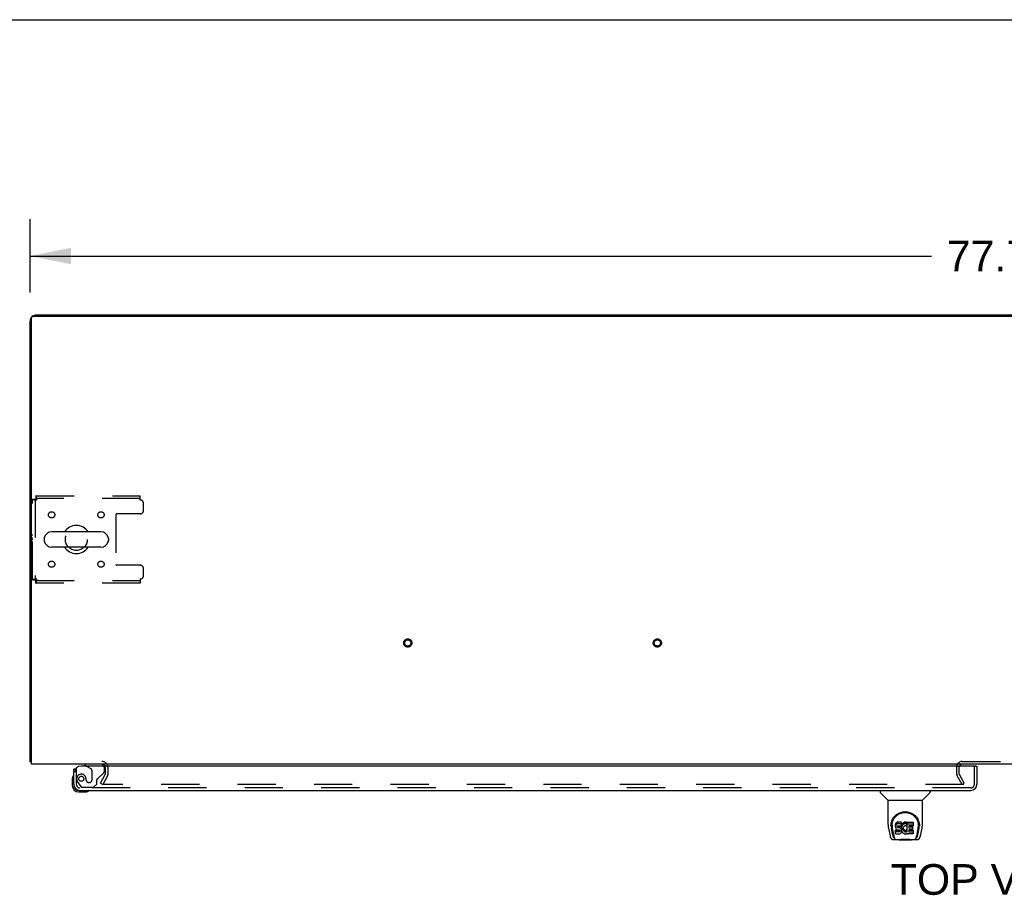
# Model space of a CAD drawing. Header units: inches. Extents: x 0 to 278, y 0 to 180.
# Tile 67 of 72: x 57 to 97, y 145 to 180. Entities that reach past the tile are written whole.
import ezdxf

# ---------------------------------------------------------------- set-up
doc = ezdxf.new("R2010")
doc.units = ezdxf.units.IN
doc.header["$LTSCALE"] = 15.310625
doc.header["$MEASUREMENT"] = 0
doc.linetypes.add('HIDDEN', pattern=[0.2, 0.1, -0.1])
doc.layers.get('0').update_dxf_attribs({"linetype": 'CONTINUOUS'})
for name, color, linetype in [('DEFAULT_2', 8, 'HIDDEN'), ('DIMENSIONS', 7, 'CONTINUOUS'), ('LEFTHAND_DOOR_ASSEMBLY', 7, 'CONTINUOUS'), ('WITNESSMARKS', 7, 'CONTINUOUS')]:
    doc.layers.add(name, color=color, linetype=linetype)
doc.styles.get("Standard").update_dxf_attribs({"font": 'arial.ttf'})
doc.dimstyles.new('DIMSTYLE_1', dxfattribs={"dimtxt": 1.228125, "dimasz": 1.6375, "dimexe": 0.09, "dimexo": 0.07, "dimgap": 0.0375, "dimtad": 0, "dimtih": 1, "dimtoh": 1, "dimzin": 4, "dimdsep": 46, "dimtxsty": 'Standard', "dimblk": '_FILLED', "dimblk1": '_FILLED', "dimblk2": '_FILLED', "dimcen": 0.09, "dimadec": 3, "dimazin": 1, "dimtfac": 1, "dimtdec": 3, "dimtofl": 0, "dimtmove": 0, "dimatfit": 3, "dimldrblk": '_FILLED', "dimfxl": 0, "dimtolj": 1, "dimtzin": 4, "dimarcsym": 0})

# ---------------------------------------------------------------- blocks, each defined once
blk = doc.blocks.new('_FILLED')
at = {"color": 0, "linetype": 'ByBlock'}
blk.add_solid([(0, 0), (-1, 0.2), (-1, -0.2)], dxfattribs=at)
blk = doc.blocks.new('*D1')
at = {"layer": 'DIMENSIONS', "color": 2, "linetype": 'Continuous'}
for p, q in [((57.697, 169.189), (57.697, 172.126)), ((135.447, 169.189), (135.447, 172.126)), ((57.697, 170.652), (93.812, 170.652)), ((135.447, 170.652), (99.332, 170.652))]:
    blk.add_line(p, q, dxfattribs=at)
at = {"layer": 'DIMENSIONS', "color": 2, "linetype": 'Continuous', "xscale": 1.6375, "yscale": 1.6375, "zscale": 1.6375, "rotation": 180}
blk.add_blockref('_FILLED', (57.697, 170.652), dxfattribs=at)
at = {"layer": 'DIMENSIONS', "color": 2, "linetype": 'Continuous', "xscale": 1.6375, "yscale": 1.6375, "zscale": 1.6375}
blk.add_blockref('_FILLED', (135.447, 170.652), dxfattribs=at)
at = {"layer": 'DIMENSIONS', "color": 2, "linetype": 'Continuous', "insert": (96.572, 171.266), "char_height": 1.2281, "width": 4.29159, "attachment_point": 2, "line_spacing_factor": 0.9}
blk.add_mtext('77.75', dxfattribs=at)

msp = doc.modelspace()

# ---------------------------------------------------------------- linework, layer by layer
at = {"color": 7, "linetype": 'Continuous'}
for p, q in [((0, 180.125), (278.375, 180.125)), ((65.197, 168.289), (65.197, 168.237)), ((65.197, 168.289), (127.947, 168.289)), ((96.572, 168.289), (96.572, 168.237)), ((60.538, 159.595), (58.563, 159.595)), ((58.263, 159.333), (58.263, 159.245)), ((60.538, 158.983), (58.563, 158.983)), ((60.838, 159.333), (60.838, 159.245)), ((57.749, 150.393), (57.697, 150.393))]:
    msp.add_line(p, q, dxfattribs=at)
at = {"color": 3, "linetype": 'Continuous'}
for p, q in [((57.749, 150.289), (57.749, 168.177)), ((57.809, 168.237), (135.335, 168.237)), ((57.943, 168.289), (65.197, 168.289)), ((57.697, 150.393), (57.697, 168.042)), ((135.395, 150.289), (57.749, 150.289))]:
    msp.add_line(p, q, dxfattribs=at)
for points in [[(57.725, 150.379), (57.721, 150.379), (57.717, 150.38), (57.714, 150.381), (57.712, 150.382), (57.709, 150.383), (57.706, 150.383), (57.704, 150.384), (57.702, 150.385), (57.7, 150.387), (57.699, 150.388), (57.698, 150.389), (57.697, 150.39), (57.697, 150.391), (57.697, 150.393)], [(57.749, 150.373), (57.749, 150.373), (57.745, 150.374), (57.74, 150.375), (57.736, 150.376), (57.732, 150.377), (57.725, 150.379)]]:
    msp.add_lwpolyline(points, dxfattribs=at)
for centre, radius, start, end in [((57.943, 168.042), 0.246, 140.5601, 180), ((57.809, 168.177), 0.06, 90, 180), ((57.943, 168.042), 0.246, 90, 129.4399), ((60.575, 150.146), 0.142, 26.4666, 90), ((95.041, 150.174), 0.115, 115.1781, 161.7549)]:
    msp.add_arc(centre, radius, start, end, dxfattribs=at)
at = {"color": 7, "linetype": 'Continuous'}
for centre, radius, start, end in [((59.551, 159.289), 0.562, 32.9567, 147.0433), ((58.407, 159.333), 0.144, 164.3697, 180), ((58.563, 159.289), 0.306, 90, 164.3697), ((60.538, 159.289), 0.306, 15.6303, 90), ((60.695, 159.333), 0.144, 0, 15.6303), ((58.407, 159.245), 0.144, 180, 195.6303), ((58.563, 159.289), 0.306, 195.6303, 270), ((59.551, 159.289), 0.562, 212.956, 327.044), ((60.538, 159.289), 0.306, 270, 344.3697), ((60.695, 159.245), 0.144, 344.3697, 360)]:
    msp.add_arc(centre, radius, start, end, dxfattribs=at)
at = {"layer": 'DEFAULT_2', "color": 8, "linetype": 'HIDDEN'}
for p, q in [((57.935, 161.039), (57.935, 160.935)), ((57.935, 161.039), (62.113, 161.039)), ((62.113, 160.872), (62.113, 161.039)), ((57.801, 157.673), (57.801, 160.905)), ((57.801, 160.905), (57.905, 160.905)), ((57.905, 160.905), (57.905, 157.673)), ((62.113, 160.935), (57.935, 160.935)), ((62.238, 160.445), (62.238, 160.747)), ((61.138, 160.29), (61.138, 158.288)), ((62.113, 160.32), (61.168, 160.32)), ((62.113, 158.258), (61.168, 158.258)), ((62.238, 157.831), (62.238, 158.133)), ((57.801, 157.673), (57.905, 157.673)), ((57.935, 157.539), (57.935, 157.643)), ((57.935, 157.643), (62.113, 157.643)), ((62.113, 157.539), (57.935, 157.539)), ((62.113, 157.706), (62.113, 157.539)), ((95.041, 150.393), (98.103, 150.393)), ((60.718, 149.885), (60.718, 150.146)), ((60.822, 149.885), (60.822, 150.146)), ((94.822, 149.885), (94.822, 150.174)), ((94.926, 149.885), (94.926, 150.174)), ((60.517, 149.528), (60.713, 149.868)), ((60.517, 149.528), (60.607, 149.476)), ((60.803, 149.816), (60.607, 149.476)), ((95.036, 149.476), (94.84, 149.816)), ((95.126, 149.528), (94.93, 149.868)), ((95.036, 149.476), (95.126, 149.528)), ((95.103, 149.476), (60.653, 149.476))]:
    msp.add_line(p, q, dxfattribs=at)
for points in [[(57.968, 160.872), (57.965, 160.891), (57.963, 160.909), (57.961, 160.927), (57.958, 160.944), (57.956, 160.961), (57.954, 160.976), (57.951, 160.99), (57.949, 161.003), (57.947, 161.013), (57.944, 161.022), (57.942, 161.03), (57.94, 161.035), (57.937, 161.038), (57.935, 161.039)], [(57.801, 160.905), (57.802, 160.903), (57.805, 160.9), (57.81, 160.898), (57.817, 160.896), (57.826, 160.893), (57.837, 160.891), (57.85, 160.888), (57.864, 160.886), (57.879, 160.884), (57.895, 160.881), (57.913, 160.879), (57.931, 160.877), (57.949, 160.874), (57.968, 160.872)], [(57.905, 160.905), (57.905, 160.903), (57.906, 160.9), (57.908, 160.898), (57.911, 160.896), (57.914, 160.893), (57.919, 160.891), (57.923, 160.888), (57.929, 160.886), (57.934, 160.884), (57.94, 160.881), (57.947, 160.879), (57.954, 160.877), (57.961, 160.874), (57.968, 160.872)], [(57.968, 160.872), (57.965, 160.879), (57.963, 160.886), (57.961, 160.893), (57.958, 160.899), (57.956, 160.905), (57.954, 160.911), (57.951, 160.917), (57.949, 160.921), (57.947, 160.925), (57.944, 160.929), (57.942, 160.931), (57.94, 160.933), (57.937, 160.935), (57.935, 160.935)], [(57.968, 157.706), (57.949, 157.704), (57.931, 157.701), (57.913, 157.699), (57.895, 157.697), (57.879, 157.694), (57.864, 157.692), (57.85, 157.689), (57.837, 157.687), (57.826, 157.685), (57.817, 157.682), (57.81, 157.68), (57.805, 157.678), (57.802, 157.675), (57.801, 157.673)], [(57.968, 157.706), (57.961, 157.704), (57.954, 157.701), (57.947, 157.699), (57.94, 157.697), (57.934, 157.694), (57.929, 157.692), (57.923, 157.689), (57.919, 157.687), (57.914, 157.685), (57.911, 157.682), (57.908, 157.68), (57.906, 157.678), (57.905, 157.675), (57.905, 157.673)], [(57.935, 157.539), (57.937, 157.54), (57.94, 157.543), (57.942, 157.548), (57.944, 157.555), (57.947, 157.565), (57.949, 157.575), (57.951, 157.588), (57.954, 157.602), (57.956, 157.617), (57.958, 157.633), (57.961, 157.651), (57.963, 157.669), (57.965, 157.687), (57.968, 157.706)], [(57.935, 157.643), (57.937, 157.643), (57.94, 157.645), (57.942, 157.646), (57.944, 157.649), (57.947, 157.653), (57.949, 157.657), (57.951, 157.661), (57.954, 157.667), (57.956, 157.672), (57.958, 157.679), (57.961, 157.685), (57.963, 157.692), (57.965, 157.699), (57.968, 157.706)], [(60.635, 149.502), (60.635, 149.5), (60.634, 149.498), (60.634, 149.496), (60.633, 149.494), (60.633, 149.494)], [(60.633, 149.494), (60.633, 149.492), (60.634, 149.49), (60.634, 149.488), (60.635, 149.486), (60.636, 149.485), (60.638, 149.483), (60.639, 149.482), (60.641, 149.48), (60.643, 149.479), (60.645, 149.478), (60.647, 149.477)], [(60.653, 149.476), (60.651, 149.477), (60.649, 149.477), (60.647, 149.477)]]:
    msp.add_lwpolyline(points, dxfattribs=at)
for centre, radius in [((58.561, 160.279), 0.125), ((60.54, 160.279), 0.125), ((59.551, 159.289), 0.438), ((58.561, 158.299), 0.125), ((60.54, 158.299), 0.125), ((72.829, 155.143), 0.164), ((72.829, 155.143), 0.124), ((82.829, 155.143), 0.164), ((82.829, 155.143), 0.124)]:
    msp.add_circle(centre, radius, dxfattribs=at)
for centre, radius, start, end in [((62.113, 160.747), 0.125, 0, 90), ((61.168, 160.29), 0.03, 90, 180), ((62.113, 160.445), 0.125, 270, 360), ((61.168, 158.288), 0.03, 180, 270), ((62.113, 158.133), 0.125, 0, 90), ((62.113, 157.831), 0.125, 270, 360), ((60.575, 150.146), 0.246, 0, 90), ((95.041, 150.174), 0.219, 90, 180), ((60.575, 150.146), 0.142, 0, 26.4666), ((95.041, 150.174), 0.115, 161.7549, 180), ((95.041, 150.174), 0.115, 90, 115.1781), ((60.685, 149.885), 0.033, 330, 360), ((60.685, 149.885), 0.137, 330, 360), ((94.959, 149.885), 0.137, 180, 210), ((94.959, 149.885), 0.033, 180, 210)]:
    msp.add_arc(centre, radius, start, end, dxfattribs=at)
at = {"layer": 'LEFTHAND_DOOR_ASSEMBLY', "color": 3, "linetype": 'Continuous'}
for p, q in [((59.447, 149.477), (59.447, 150.085)), ((95.572, 150.21), (59.739, 150.21)), ((95.634, 150.21), (95.634, 149.477)), ((59.693, 149.231), (95.388, 149.231))]:
    msp.add_line(p, q, dxfattribs=at)
at = {"layer": 'LEFTHAND_DOOR_ASSEMBLY', "color": 7, "linetype": 'Continuous'}
for p, q in [((59.522, 150.085), (59.447, 150.085)), ((59.889, 150.289), (59.889, 150.25)), ((59.889, 150.25), (59.958, 150.21)), ((95.572, 150.21), (95.634, 150.21)), ((59.387, 149.69), (59.387, 149.434)), ((59.447, 149.477), (59.447, 149.434)), ((59.65, 149.231), (59.693, 149.231)), ((59.65, 149.171), (59.906, 149.171)), ((91.755, 149.231), (91.755, 149.169)), ((92.065, 148.843), (91.767, 149.141)), ((93.454, 148.843), (93.752, 149.141)), ((93.763, 149.231), (93.763, 149.169)), ((92.07, 148.837), (93.448, 148.837)), ((92.07, 147.865), (92.07, 148.837)), ((93.448, 147.866), (93.448, 148.837)), ((92.403, 147.934), (92.389, 147.915)), ((92.412, 147.942), (92.403, 147.934)), ((92.403, 147.868), (92.403, 147.934)), ((92.421, 147.949), (92.412, 147.942)), ((92.412, 147.876), (92.412, 147.942)), ((92.443, 147.959), (92.421, 147.949)), ((92.421, 147.882), (92.421, 147.949)), ((92.466, 147.966), (92.443, 147.959)), ((92.443, 147.892), (92.443, 147.959)), ((92.606, 147.966), (92.466, 147.966)), ((92.466, 147.899), (92.466, 147.966)), ((92.607, 147.923), (92.606, 147.966)), ((92.606, 147.899), (92.606, 147.966)), ((92.683, 147.936), (92.667, 147.92)), ((92.702, 147.949), (92.683, 147.936)), ((92.683, 147.869), (92.683, 147.936)), ((92.722, 147.957), (92.702, 147.949)), ((92.702, 147.882), (92.702, 147.949)), ((92.744, 147.962), (92.722, 147.957)), ((92.722, 147.891), (92.722, 147.957)), ((92.766, 147.965), (92.744, 147.962)), ((92.744, 147.896), (92.744, 147.962)), ((92.766, 147.965), (92.789, 147.964)), ((92.766, 147.898), (92.766, 147.965)), ((92.8, 147.962), (92.789, 147.964)), ((92.789, 147.897), (92.789, 147.964)), ((92.81, 147.959), (92.8, 147.962)), ((92.8, 147.896), (92.8, 147.962)), ((92.829, 147.947), (92.81, 147.959)), ((92.81, 147.892), (92.81, 147.959)), ((92.829, 147.947), (92.829, 147.88)), ((92.831, 147.943), (92.831, 147.88)), ((92.839, 147.964), (93.076, 147.964)), ((92.839, 147.572), (92.839, 147.964)), ((93.08, 147.959), (93.08, 147.818)), ((92.085, 147.722), (92.151, 147.417)), ((92.188, 147.811), (92.188, 147.81)), ((92.196, 147.897), (92.194, 147.833)), ((92.258, 147.445), (92.205, 147.715)), ((92.232, 147.824), (92.232, 147.8)), ((92.242, 147.702), (92.299, 147.41)), ((92.375, 147.869), (92.373, 147.845)), ((92.373, 147.778), (92.373, 147.845)), ((92.375, 147.802), (92.373, 147.778)), ((92.373, 147.778), (92.374, 147.754)), ((92.374, 147.754), (92.378, 147.731)), ((92.38, 147.892), (92.375, 147.869)), ((92.375, 147.802), (92.375, 147.869)), ((92.38, 147.825), (92.375, 147.802)), ((92.376, 147.493), (92.376, 147.634)), ((92.378, 147.731), (92.386, 147.709)), ((92.389, 147.915), (92.38, 147.892)), ((92.38, 147.825), (92.38, 147.892)), ((92.389, 147.848), (92.38, 147.825)), ((92.439, 147.639), (92.38, 147.639)), ((92.38, 147.572), (92.38, 147.639)), ((92.439, 147.572), (92.38, 147.572)), ((92.386, 147.709), (92.399, 147.689)), ((92.389, 147.848), (92.389, 147.915)), ((92.403, 147.868), (92.389, 147.848)), ((92.399, 147.689), (92.415, 147.671)), ((92.412, 147.876), (92.403, 147.868)), ((92.421, 147.882), (92.412, 147.876)), ((92.415, 147.671), (92.435, 147.658)), ((92.443, 147.892), (92.421, 147.882)), ((92.435, 147.658), (92.446, 147.654)), ((92.5, 147.64), (92.439, 147.639)), ((92.439, 147.572), (92.439, 147.639)), ((92.5, 147.573), (92.439, 147.572)), ((92.466, 147.899), (92.443, 147.892)), ((92.444, 147.767), (92.445, 147.782)), ((92.445, 147.759), (92.444, 147.767)), ((92.445, 147.782), (92.447, 147.797)), ((92.445, 147.759), (92.445, 147.782)), ((92.447, 147.752), (92.445, 147.759)), ((92.446, 147.654), (92.458, 147.652)), ((92.447, 147.797), (92.45, 147.803)), ((92.447, 147.752), (92.447, 147.797)), ((92.452, 147.746), (92.447, 147.752)), ((92.45, 147.803), (92.456, 147.808)), ((92.452, 147.746), (92.452, 147.805)), ((92.458, 147.742), (92.452, 147.746)), ((92.456, 147.808), (92.47, 147.813)), ((92.458, 147.808), (92.457, 147.809)), ((92.472, 147.804), (92.458, 147.808)), ((92.458, 147.742), (92.458, 147.808)), ((92.472, 147.738), (92.458, 147.742)), ((92.458, 147.652), (92.506, 147.651)), ((92.606, 147.899), (92.466, 147.899)), ((92.47, 147.813), (92.485, 147.814)), ((92.496, 147.805), (92.472, 147.804)), ((92.472, 147.738), (92.472, 147.804)), ((92.496, 147.738), (92.472, 147.738)), ((92.485, 147.814), (92.598, 147.814)), ((92.52, 147.804), (92.496, 147.805)), ((92.496, 147.738), (92.496, 147.805)), ((92.52, 147.737), (92.496, 147.738)), ((92.515, 147.641), (92.5, 147.64)), ((92.5, 147.573), (92.5, 147.64)), ((92.515, 147.574), (92.5, 147.573)), ((92.506, 147.651), (92.513, 147.651)), ((92.513, 147.651), (92.52, 147.648)), ((92.522, 147.644), (92.515, 147.641)), ((92.515, 147.574), (92.515, 147.641)), ((92.522, 147.577), (92.515, 147.574)), ((92.544, 147.799), (92.52, 147.804)), ((92.52, 147.737), (92.52, 147.804)), ((92.544, 147.732), (92.52, 147.737)), ((92.52, 147.648), (92.526, 147.644)), ((92.524, 147.646), (92.522, 147.644)), ((92.522, 147.577), (92.522, 147.644)), ((92.527, 147.583), (92.522, 147.577)), ((92.526, 147.644), (92.531, 147.638)), ((92.527, 147.583), (92.527, 147.642)), ((92.537, 147.595), (92.527, 147.583)), ((92.531, 147.638), (92.538, 147.624)), ((92.537, 147.595), (92.537, 147.626)), ((92.539, 147.602), (92.537, 147.595)), ((92.538, 147.624), (92.54, 147.609)), ((92.539, 147.602), (92.539, 147.614)), ((92.54, 147.609), (92.539, 147.602)), ((92.555, 147.794), (92.544, 147.799)), ((92.544, 147.732), (92.544, 147.799)), ((92.555, 147.727), (92.544, 147.732)), ((92.565, 147.787), (92.555, 147.794)), ((92.555, 147.727), (92.555, 147.794)), ((92.565, 147.72), (92.555, 147.727)), ((92.582, 147.77), (92.565, 147.787)), ((92.565, 147.72), (92.565, 147.787)), ((92.582, 147.703), (92.565, 147.72)), ((92.595, 147.75), (92.582, 147.77)), ((92.582, 147.703), (92.582, 147.77)), ((92.595, 147.683), (92.582, 147.703)), ((92.584, 147.524), (92.591, 147.534)), ((92.591, 147.534), (92.597, 147.545)), ((92.604, 147.728), (92.595, 147.75)), ((92.595, 147.683), (92.595, 147.75)), ((92.604, 147.661), (92.595, 147.683)), ((92.597, 147.545), (92.605, 147.567)), ((92.598, 147.814), (92.604, 147.814)), ((92.604, 147.814), (92.605, 147.82)), ((92.605, 147.724), (92.604, 147.728)), ((92.604, 147.661), (92.604, 147.728)), ((92.611, 147.638), (92.604, 147.661)), ((92.605, 147.82), (92.607, 147.833)), ((92.61, 147.802), (92.605, 147.758)), ((92.605, 147.691), (92.605, 147.758)), ((92.61, 147.735), (92.605, 147.691)), ((92.605, 147.691), (92.606, 147.669)), ((92.605, 147.567), (92.611, 147.59)), ((92.607, 147.856), (92.606, 147.899)), ((92.606, 147.669), (92.609, 147.646)), ((92.607, 147.856), (92.607, 147.923)), ((92.607, 147.833), (92.607, 147.856)), ((92.609, 147.646), (92.614, 147.625)), ((92.614, 147.824), (92.61, 147.802)), ((92.61, 147.735), (92.61, 147.802)), ((92.614, 147.757), (92.61, 147.735)), ((92.613, 147.614), (92.611, 147.638)), ((92.611, 147.59), (92.613, 147.614)), ((92.613, 147.614), (92.613, 147.629)), ((92.62, 147.845), (92.614, 147.824)), ((92.614, 147.757), (92.614, 147.824)), ((92.62, 147.779), (92.614, 147.757)), ((92.614, 147.625), (92.621, 147.604)), ((92.629, 147.866), (92.62, 147.845)), ((92.62, 147.779), (92.62, 147.845)), ((92.629, 147.799), (92.62, 147.779)), ((92.621, 147.604), (92.642, 147.564)), ((92.64, 147.885), (92.629, 147.866)), ((92.629, 147.799), (92.629, 147.866)), ((92.64, 147.819), (92.629, 147.799)), ((92.652, 147.904), (92.64, 147.885)), ((92.64, 147.819), (92.64, 147.885)), ((92.652, 147.837), (92.64, 147.819)), ((92.642, 147.564), (92.655, 147.546)), ((92.667, 147.92), (92.652, 147.904)), ((92.652, 147.837), (92.652, 147.904)), ((92.667, 147.854), (92.652, 147.837)), ((92.655, 147.546), (92.67, 147.529)), ((92.667, 147.854), (92.667, 147.92)), ((92.683, 147.869), (92.667, 147.854)), ((92.679, 147.733), (92.675, 147.706)), ((92.675, 147.706), (92.675, 147.68)), ((92.675, 147.68), (92.676, 147.666)), ((92.676, 147.666), (92.676, 147.706)), ((92.676, 147.666), (92.679, 147.654)), ((92.678, 147.726), (92.679, 147.72)), ((92.683, 147.746), (92.679, 147.733)), ((92.679, 147.72), (92.689, 147.696)), ((92.679, 147.654), (92.679, 147.72)), ((92.679, 147.654), (92.689, 147.629)), ((92.702, 147.882), (92.683, 147.869)), ((92.688, 147.758), (92.683, 147.746)), ((92.702, 147.781), (92.688, 147.758)), ((92.689, 147.696), (92.703, 147.672)), ((92.689, 147.629), (92.689, 147.696)), ((92.689, 147.629), (92.703, 147.606)), ((92.722, 147.891), (92.702, 147.882)), ((92.711, 147.791), (92.702, 147.781)), ((92.703, 147.672), (92.711, 147.662)), ((92.703, 147.606), (92.703, 147.672)), ((92.703, 147.606), (92.711, 147.596)), ((92.721, 147.799), (92.711, 147.791)), ((92.711, 147.662), (92.722, 147.653)), ((92.711, 147.596), (92.711, 147.662)), ((92.711, 147.596), (92.722, 147.587)), ((92.746, 147.809), (92.721, 147.799)), ((92.744, 147.896), (92.722, 147.891)), ((92.722, 147.653), (92.733, 147.646)), ((92.722, 147.587), (92.722, 147.653)), ((92.722, 147.587), (92.733, 147.579)), ((92.733, 147.646), (92.745, 147.641)), ((92.733, 147.579), (92.733, 147.646)), ((92.733, 147.579), (92.745, 147.574)), ((92.766, 147.898), (92.744, 147.896)), ((92.745, 147.641), (92.758, 147.639)), ((92.745, 147.574), (92.745, 147.641)), ((92.745, 147.574), (92.758, 147.572)), ((92.759, 147.813), (92.746, 147.809)), ((92.758, 147.639), (92.772, 147.638)), ((92.758, 147.572), (92.758, 147.639)), ((92.758, 147.572), (92.772, 147.572)), ((92.773, 147.812), (92.759, 147.813)), ((92.789, 147.897), (92.766, 147.898)), ((92.772, 147.638), (92.785, 147.64)), ((92.772, 147.572), (92.772, 147.638)), ((92.772, 147.572), (92.785, 147.574)), ((92.786, 147.809), (92.773, 147.812)), ((92.785, 147.64), (92.798, 147.644)), ((92.785, 147.574), (92.785, 147.64)), ((92.785, 147.574), (92.798, 147.578)), ((92.798, 147.804), (92.786, 147.809)), ((92.8, 147.896), (92.789, 147.897)), ((92.798, 147.644), (92.81, 147.65)), ((92.798, 147.578), (92.798, 147.644)), ((92.798, 147.578), (92.81, 147.583)), ((92.81, 147.892), (92.8, 147.896)), ((92.83, 147.875), (92.804, 147.807)), ((92.829, 147.88), (92.81, 147.892)), ((92.81, 147.65), (92.821, 147.657)), ((92.81, 147.583), (92.81, 147.65)), ((92.81, 147.583), (92.821, 147.591)), ((92.821, 147.657), (92.821, 147.591)), ((92.827, 147.656), (92.839, 147.639)), ((92.827, 147.589), (92.839, 147.572)), ((92.839, 147.897), (93.076, 147.897)), ((92.909, 147.809), (92.909, 147.742)), ((92.91, 147.651), (92.91, 147.573)), ((93.076, 147.814), (92.914, 147.814)), ((92.914, 147.804), (93.045, 147.804)), ((92.914, 147.737), (93.045, 147.737)), ((93.045, 147.655), (92.915, 147.655)), ((92.915, 147.636), (93.077, 147.636)), ((92.915, 147.569), (93.077, 147.569)), ((93.049, 147.8), (93.049, 147.66)), ((93.081, 147.631), (93.081, 147.492)), ((93.22, 147.41), (93.276, 147.699)), ((93.261, 147.445), (93.314, 147.715)), ((93.276, 147.699), (93.277, 147.703)), ((93.323, 147.897), (93.324, 147.833)), ((93.33, 147.81), (93.33, 147.811)), ((93.368, 147.417), (93.433, 147.722)), ((92.275, 147.262), (92.501, 147.262)), ((92.309, 147.341), (92.316, 147.341)), ((92.315, 147.345), (92.318, 147.336)), ((92.319, 147.335), (92.318, 147.336)), ((92.361, 147.262), (92.36, 147.262)), ((92.381, 147.488), (92.525, 147.488)), ((92.521, 147.243), (92.501, 147.263)), ((92.997, 147.243), (92.521, 147.243)), ((92.525, 147.488), (92.537, 147.489)), ((92.537, 147.489), (92.548, 147.493)), ((92.548, 147.493), (92.567, 147.507)), ((92.567, 147.507), (92.584, 147.524)), ((92.67, 147.529), (92.686, 147.514)), ((92.686, 147.514), (92.704, 147.5)), ((92.704, 147.5), (92.714, 147.495)), ((92.714, 147.495), (92.724, 147.492)), ((92.724, 147.492), (92.746, 147.486)), ((92.746, 147.486), (92.768, 147.484)), ((92.768, 147.484), (92.79, 147.487)), ((92.79, 147.487), (92.811, 147.493)), ((92.811, 147.493), (92.83, 147.505)), ((92.841, 147.505), (92.83, 147.505)), ((92.83, 147.505), (92.83, 147.505)), ((92.841, 147.492), (92.841, 147.505)), ((93.077, 147.488), (92.845, 147.488)), ((92.997, 147.243), (93.018, 147.263)), ((93.017, 147.262), (93.244, 147.262)), ((93.159, 147.262), (93.158, 147.262)), ((93.2, 147.336), (93.204, 147.345)), ((93.2, 147.335), (93.2, 147.336)), ((93.202, 147.341), (93.209, 147.341))]:
    msp.add_line(p, q, dxfattribs=at)
at = {"layer": 'LEFTHAND_DOOR_ASSEMBLY', "color": 8, "linetype": 'HIDDEN'}
for p, q in [((59.551, 150.085), (59.522, 150.085)), ((59.551, 150.085), (59.551, 149.477)), ((60.519, 150.289), (59.889, 150.289)), ((59.958, 150.21), (60.127, 150.112)), ((60.177, 150.025), (60.177, 149.646)), ((60.427, 149.719), (60.647, 149.939)), ((60.676, 150.009), (60.676, 150.132)), ((95.53, 149.477), (95.53, 150.21)), ((59.625, 149.534), (59.727, 149.39)), ((59.948, 149.646), (59.948, 149.635)), ((60.079, 149.548), (60.046, 149.548)), ((60.369, 149.482), (60.369, 149.661)), ((95.388, 149.335), (59.693, 149.335)), ((59.791, 149.356), (60.243, 149.356)), ((60.243, 149.356), (60.369, 149.482))]:
    msp.add_line(p, q, dxfattribs=at)
at = {"layer": 'LEFTHAND_DOOR_ASSEMBLY', "color": 7, "linetype": 'Continuous'}
for points in [[(92.189, 147.823), (92.191, 147.865), (92.198, 147.914), (92.209, 147.961), (92.223, 148.006), (92.24, 148.047), (92.26, 148.087), (92.282, 148.124), (92.307, 148.159), (92.334, 148.191), (92.364, 148.222), (92.395, 148.25), (92.429, 148.276), (92.465, 148.299), (92.502, 148.32), (92.542, 148.338), (92.583, 148.353), (92.626, 148.365), (92.67, 148.374), (92.715, 148.379), (92.76, 148.381), (92.805, 148.379), (92.849, 148.374), (92.893, 148.365), (92.936, 148.353), (92.977, 148.338), (93.017, 148.32), (93.054, 148.299), (93.09, 148.275), (93.124, 148.25), (93.155, 148.221), (93.185, 148.191), (93.212, 148.158), (93.237, 148.123), (93.259, 148.086), (93.279, 148.047), (93.296, 148.005), (93.31, 147.96), (93.321, 147.914), (93.328, 147.864), (93.33, 147.823)], [(92.232, 147.824), (92.233, 147.844), (92.234, 147.868), (92.237, 147.892), (92.241, 147.916), (92.245, 147.939), (92.251, 147.962), (92.258, 147.985), (92.265, 148.007), (92.274, 148.029), (92.283, 148.05), (92.294, 148.07), (92.305, 148.09), (92.316, 148.109), (92.328, 148.127), (92.341, 148.144), (92.354, 148.161), (92.368, 148.176), (92.382, 148.191), (92.396, 148.205), (92.411, 148.219), (92.426, 148.232), (92.441, 148.244), (92.457, 148.255), (92.472, 148.265), (92.488, 148.275), (92.504, 148.284), (92.52, 148.293), (92.536, 148.301), (92.551, 148.308), (92.567, 148.314), (92.583, 148.32), (92.599, 148.326), (92.615, 148.33), (92.631, 148.335), (92.647, 148.338), (92.663, 148.342), (92.679, 148.344), (92.695, 148.347), (92.711, 148.348), (92.727, 148.349), (92.743, 148.35), (92.759, 148.35), (92.774, 148.35), (92.79, 148.35), (92.806, 148.348), (92.822, 148.347), (92.838, 148.344), (92.854, 148.342), (92.87, 148.339), (92.886, 148.335), (92.902, 148.331), (92.918, 148.326), (92.934, 148.321), (92.95, 148.315), (92.966, 148.308), (92.982, 148.301), (92.998, 148.293), (93.014, 148.285), (93.03, 148.276), (93.046, 148.266), (93.061, 148.255), (93.076, 148.244), (93.092, 148.232), (93.107, 148.22), (93.122, 148.206), (93.136, 148.192), (93.15, 148.177), (93.164, 148.161), (93.177, 148.144), (93.19, 148.127), (93.202, 148.109), (93.214, 148.09), (93.225, 148.07), (93.235, 148.05), (93.244, 148.029), (93.253, 148.008), (93.261, 147.985), (93.267, 147.963), (93.273, 147.94), (93.278, 147.916), (93.282, 147.892), (93.284, 147.868), (93.286, 147.844), (93.286, 147.824)], [(92.07, 147.865), (92.071, 147.833), (92.074, 147.793), (92.08, 147.753), (92.085, 147.722)], [(92.188, 147.811), (92.188, 147.815), (92.189, 147.823)], [(92.232, 147.8), (92.233, 147.784), (92.234, 147.756), (92.237, 147.728), (92.242, 147.702)], [(92.38, 147.639), (92.38, 147.639), (92.379, 147.639), (92.379, 147.639), (92.378, 147.638), (92.378, 147.638), (92.378, 147.638), (92.377, 147.638), (92.377, 147.637), (92.377, 147.637), (92.376, 147.636), (92.376, 147.636), (92.376, 147.635), (92.376, 147.635), (92.376, 147.634)], [(92.38, 147.572), (92.38, 147.572), (92.379, 147.572), (92.379, 147.572), (92.378, 147.572), (92.378, 147.571), (92.378, 147.571), (92.377, 147.571), (92.377, 147.57), (92.377, 147.57), (92.376, 147.57), (92.376, 147.569), (92.376, 147.569), (92.376, 147.568), (92.376, 147.567)], [(93.277, 147.703), (93.278, 147.706), (93.278, 147.709), (93.279, 147.712), (93.279, 147.715), (93.28, 147.719), (93.28, 147.722), (93.281, 147.725), (93.281, 147.729), (93.282, 147.732), (93.282, 147.736), (93.283, 147.74), (93.283, 147.744), (93.284, 147.748), (93.284, 147.752), (93.284, 147.756), (93.285, 147.76), (93.285, 147.764), (93.285, 147.769), (93.286, 147.774), (93.286, 147.778), (93.286, 147.783), (93.286, 147.788), (93.286, 147.793), (93.286, 147.798), (93.286, 147.824)], [(93.33, 147.823), (93.33, 147.816), (93.33, 147.811)], [(93.433, 147.722), (93.439, 147.752), (93.444, 147.792), (93.447, 147.832), (93.448, 147.866)], [(92.151, 147.417), (92.153, 147.404), (92.158, 147.385), (92.163, 147.369), (92.168, 147.354), (92.174, 147.34), (92.18, 147.328), (92.187, 147.316), (92.194, 147.306), (92.202, 147.296), (92.211, 147.287), (92.221, 147.279), (92.233, 147.273), (92.245, 147.267), (92.258, 147.264), (92.271, 147.263), (92.275, 147.262)], [(92.299, 147.41), (92.301, 147.398), (92.304, 147.384), (92.308, 147.371), (92.311, 147.358), (92.315, 147.345)], [(92.319, 147.335), (92.324, 147.323), (92.33, 147.31), (92.336, 147.299), (92.343, 147.29), (92.351, 147.282), (92.359, 147.275), (92.368, 147.269), (92.377, 147.265), (92.387, 147.263), (92.395, 147.262)], [(92.476, 147.262), (92.496, 147.263), (92.518, 147.265), (92.542, 147.267), (92.566, 147.269), (92.592, 147.272), (92.619, 147.275), (92.646, 147.278), (92.675, 147.28), (92.704, 147.282), (92.733, 147.283), (92.762, 147.283), (92.791, 147.283), (92.82, 147.282), (92.849, 147.28), (92.877, 147.278), (92.903, 147.275), (92.93, 147.272), (92.955, 147.269), (92.979, 147.267), (93.001, 147.264), (93.023, 147.263), (93.043, 147.262)], [(92.476, 147.262), (92.498, 147.263), (92.525, 147.265), (92.552, 147.267), (92.609, 147.273)], [(92.609, 147.273), (92.638, 147.276), (92.668, 147.278), (92.698, 147.28), (92.728, 147.281), (92.759, 147.281), (92.789, 147.281), (92.82, 147.28), (92.85, 147.278), (92.88, 147.276), (92.909, 147.273), (92.966, 147.267)], [(92.966, 147.267), (92.994, 147.265), (93.02, 147.263), (93.043, 147.262)], [(93.124, 147.262), (93.131, 147.263), (93.141, 147.265), (93.151, 147.269), (93.16, 147.275), (93.168, 147.282), (93.175, 147.29), (93.182, 147.299), (93.188, 147.31), (93.195, 147.322), (93.2, 147.335)], [(93.204, 147.345), (93.207, 147.358), (93.211, 147.371), (93.214, 147.384), (93.217, 147.398), (93.22, 147.41)], [(93.244, 147.262), (93.247, 147.263), (93.26, 147.264), (93.273, 147.267), (93.285, 147.272), (93.297, 147.279), (93.307, 147.287), (93.316, 147.296), (93.325, 147.305), (93.332, 147.316), (93.338, 147.327), (93.344, 147.34), (93.35, 147.353), (93.355, 147.369), (93.36, 147.385), (93.365, 147.404), (93.368, 147.417)]]:
    msp.add_lwpolyline(points, dxfattribs=at)
at = {"layer": 'LEFTHAND_DOOR_ASSEMBLY', "color": 8, "linetype": 'HIDDEN'}
msp.add_circle((59.751, 149.698), 0.101, dxfattribs=at)
at = {"layer": 'LEFTHAND_DOOR_ASSEMBLY', "color": 3, "linetype": 'Continuous'}
for centre, radius, start, end in [((59.739, 149.96), 0.25, 90, 180), ((95.572, 150.19), 0.02, 0, 90), ((59.693, 149.477), 0.246, 180, 270), ((95.388, 149.477), 0.246, 270, 360)]:
    msp.add_arc(centre, radius, start, end, dxfattribs=at)
at = {"layer": 'LEFTHAND_DOOR_ASSEMBLY', "color": 8, "linetype": 'HIDDEN'}
for centre, radius, start, end in [((60.077, 150.025), 0.1, 0, 59.908), ((60.576, 150.009), 0.1, 315, 360), ((60.519, 150.132), 0.157, 0, 29.8303), ((59.751, 149.698), 0.187, 17.8482, 196.8439), ((59.941, 149.756), 0.386, 196.8439, 215.1), ((59.555, 149.635), 0.393, 1.6599, 17.9298), ((60.046, 149.646), 0.098, 180, 270), ((60.079, 149.646), 0.098, 270, 360), ((60.408, 149.661), 0.039, 111.6096, 180), ((60.357, 149.79), 0.1, 291.6096, 315), ((59.693, 149.477), 0.142, 180, 270), ((59.791, 149.435), 0.079, 215.1, 270), ((95.388, 149.477), 0.142, 270, 360)]:
    msp.add_arc(centre, radius, start, end, dxfattribs=at)
at = {"layer": 'LEFTHAND_DOOR_ASSEMBLY', "color": 7, "linetype": 'Continuous'}
for centre, radius, start, end in [((60.519, 150.132), 0.157, 29.8303, 90), ((59.637, 149.69), 0.25, 149.1101, 180), ((59.435, 149.811), 0.015, 96.3796, 149.1101), ((59.432, 149.811), 0.015, 0, 83.6204), ((59.65, 149.434), 0.263, 180, 270), ((59.65, 149.434), 0.203, 180, 270), ((59.906, 149.421), 0.25, 270, 300.8899), ((60.027, 149.216), 0.015, 6.3796, 90), ((60.027, 149.219), 0.015, 300.8899, 353.6204), ((91.795, 149.169), 0.0394, 180, 225), ((93.724, 149.169), 0.0394, 315, 360), ((92.078, 148.857), 0.0197, 225, 262.5), ((93.44, 148.857), 0.0197, 277.5, 315)]:
    msp.add_arc(centre, radius, start, end, dxfattribs=at)
for centre, major_axis, ratio, start_param, end_param in [((92.759, 147.823), (0, 0.565), 0.999848, 1.137008, 1.76365), ((92.826, 147.943), (0, 0.00448), 1, -1.566905, -0.665444), ((93.076, 147.959), (0.00448, 0), 1, 0, 1.570796), ((92.759, 147.823), (0, 0.565), 0.999848, 4.519536, 5.145564), ((92.8, 147.808), (0.00448, 0), 1, -1.986921, -0.366491), ((92.823, 147.654), (0, 0.00448), 1, 0, 0.651783), ((92.823, 147.587), (0.00448, 0), 1, 0.594971, 2.222579), ((92.823, 147.654), (0.00448, 0), 1, 0.594971, 1.570796), ((92.826, 147.877), (0.00448, 0), 1, 0.003842, 0.905353), ((92.914, 147.809), (0.00448, 0), 1, 1.570796, 3.141593), ((92.914, 147.742), (0.00448, 0), 1, -3.141593, -1.570796), ((92.914, 147.809), (0, 0.00448), 1, 1.96475, 3.141593), ((92.915, 147.651), (0.00448, 0), 1, 1.570796, 3.141593), ((92.915, 147.64), (0.00448, 0), 1, -3.141593, -1.570796), ((92.915, 147.573), (0.00448, 0), 1, -3.141593, -1.570796), ((93.045, 147.8), (0.00448, 0), 1, 0, 1.570796), ((93.045, 147.733), (0.00448, 0), 1, 0, 1.570796), ((93.045, 147.66), (0.00448, 0), 1, -1.570796, 0), ((93.076, 147.893), (0.00448, 0), 1, 0, 1.570796), ((93.076, 147.818), (0.00448, 0), 1, -1.570796, 0), ((93.077, 147.631), (0.00448, 0), 1, 0, 1.570796), ((93.077, 147.564), (0.00448, 0), 1, 0, 1.570796), ((92.315, 147.696), (0.007, 0.354), 0.213027, -3.923008, -3.13761), ((92.381, 147.493), (0, 0.00483), 1, -4.712389, -3.141593), ((92.845, 147.492), (0.00448, 0), 1, -3.141593, -1.570796), ((93.077, 147.492), (0.00448, 0), 1, -1.570796, 0), ((93.203, 147.696), (-0.007, 0.354), 0.213027, -3.145575, -2.360177)]:
    msp.add_ellipse(centre, major_axis=major_axis, ratio=ratio, start_param=start_param, end_param=end_param, dxfattribs=at)
at = {"layer": 'WITNESSMARKS', "color": 40, "linetype": 'Continuous'}
for p, q in [((57.749, 159.476), (57.811, 159.476)), ((57.749, 159.351), (57.811, 159.351)), ((57.749, 159.289), (57.811, 159.289))]:
    msp.add_line(p, q, dxfattribs=at)

# ---------------------------------------------------------------- texts
at = {"layer": 'DIMENSIONS', "color": 2, "linetype": 'Continuous', "insert": (96.373, 146.277), "char_height": 1.2281, "width": 8.3686, "attachment_point": 2, "line_spacing_factor": 0.9}
msp.add_mtext('TOP VIEW', dxfattribs=at)

# ---------------------------------------------------------------- dimensions: what is measured, and where the dimension line sits
at = {"layer": 'DIMENSIONS', "color": 2, "linetype": 'Continuous'}
dim = msp.add_linear_dim(base=(57.697, 170.652), p1=(135.447, 172.196), p2=(57.697, 172.196), angle=180, dimstyle='DIMSTYLE_1', dxfattribs=at)
dim.commit()
dim.dimension.update_dxf_attribs({"geometry": '*D1', "text_midpoint": (96.576, 170.636), "dimtype": 160})

doc.saveas('drawing.dxf')
